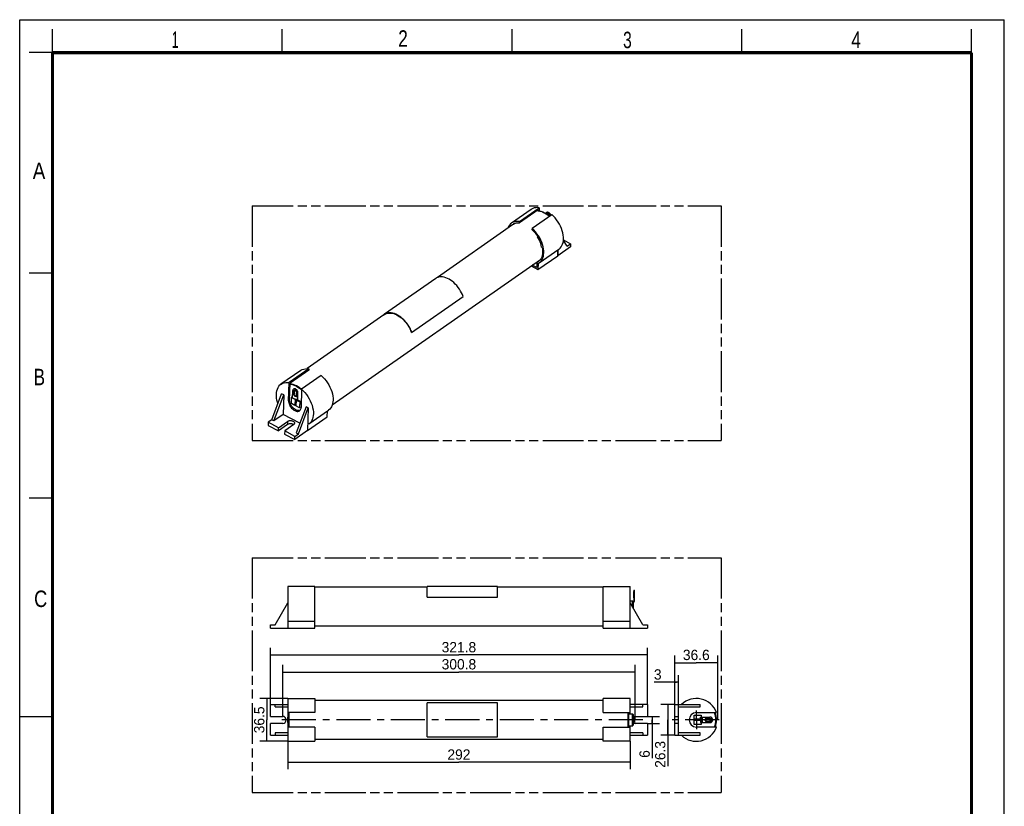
# Model space of a CAD drawing. Header units: millimetres. Extents: x 0 to 210, y 0 to 297.
# Tile 2 of 2: x 0 to 210, y 129 to 297. Entities that reach past the tile are written whole.
import ezdxf
from ezdxf.enums import TextEntityAlignment as Align

# ---------------------------------------------------------------- set-up
doc = ezdxf.new("R2010")
doc.units = ezdxf.units.MM
doc.header["$LTSCALE"] = 19.36
doc.linetypes.add('CENTER', pattern=[0.6, 0.375, -0.075, 0.075, -0.075])
doc.linetypes.add('PHANTOM', pattern=[0.8, 0.45, -0.05, 0.1, -0.05, 0.1, -0.05])
doc.layers.get('0').update_dxf_attribs({"linetype": 'CONTINUOUS'})
for name, color, linetype in [('DEFAULT_3', 7, 'PHANTOM'), ('Z_AXIS', 7, 'CONTINUOUS'), ('Z_DIM_2D', 7, 'CONTINUOUS')]:
    doc.layers.add(name, color=color, linetype=linetype)
doc.styles.add('TEXTSTYLE_2', font='txt', dxfattribs={"width": 0.75})
doc.styles.add('TEXTSTYLE_3', font='tridonic-metric-print-light.otf')
doc.dimstyles.new('DIMSTYLE_1', dxfattribs={"dimtxt": 2.2, "dimasz": 3.5, "dimexe": 1.5, "dimexo": 0, "dimgap": 0.55, "dimtad": 1, "dimdec": 1, "dimlfac": 4, "dimdsep": 46, "dimtxsty": 'TEXTSTYLE_3', "dimcen": 0.09, "dimclrt": 5, "dimadec": 1, "dimazin": 2, "dimtp": 0.5, "dimtm": 0.5, "dimtfac": 1, "dimtdec": 1, "dimtofl": 0, "dimtmove": 0, "dimatfit": 3, "dimfxl": 0, "dimtolj": 1, "dimarcsym": 0})
doc.dimstyles.new('DIMSTYLE_2', dxfattribs={"dimtxt": 2.2, "dimasz": 3.5, "dimexe": 1.5, "dimexo": 0, "dimgap": 0.55, "dimtad": 1, "dimlfac": 4, "dimdsep": 46, "dimtxsty": 'TEXTSTYLE_3', "dimcen": 0.09, "dimclrt": 5, "dimazin": 2, "dimtp": 0.3, "dimtm": 0.3, "dimtfac": 1, "dimtofl": 0, "dimtmove": 0, "dimatfit": 3, "dimfxl": 0, "dimtolj": 1, "dimarcsym": 0})
doc.dimstyles.new('DIMSTYLE_3', dxfattribs={"dimtxt": 2.2, "dimasz": 3.5, "dimexe": 1.5, "dimexo": 0, "dimgap": 0.55, "dimtad": 1, "dimdec": 1, "dimlfac": 4, "dimdsep": 46, "dimtxsty": 'TEXTSTYLE_3', "dimcen": 0.09, "dimclrt": 5, "dimadec": 1, "dimazin": 2, "dimtp": 0.3, "dimtm": 0.3, "dimtfac": 1, "dimtdec": 1, "dimtofl": 0, "dimtmove": 0, "dimatfit": 3, "dimfxl": 0, "dimtolj": 1, "dimarcsym": 0})
doc.dimstyles.new('DIMSTYLE_4', dxfattribs={"dimtxt": 2.2, "dimasz": 3.5, "dimexe": 1.5, "dimexo": 0, "dimgap": 0.55, "dimtad": 1, "dimlfac": 4, "dimdsep": 46, "dimtxsty": 'TEXTSTYLE_3', "dimcen": 0.09, "dimclrt": 5, "dimazin": 2, "dimtp": 0.1, "dimtm": 0.1, "dimtfac": 1, "dimtofl": 0, "dimtmove": 0, "dimatfit": 3, "dimfxl": 0, "dimtolj": 1, "dimarcsym": 0})
doc.dimstyles.new('DIMSTYLE_5', dxfattribs={"dimtxt": 2.2, "dimasz": 3.5, "dimexe": 1.5, "dimexo": 0, "dimgap": 0.55, "dimtad": 1, "dimlfac": 4, "dimdsep": 46, "dimtxsty": 'TEXTSTYLE_3', "dimcen": 0.09, "dimclrt": 5, "dimazin": 2, "dimtp": 0.2, "dimtm": 0.2, "dimtfac": 1, "dimtofl": 0, "dimtmove": 0, "dimatfit": 3, "dimfxl": 0, "dimtolj": 1, "dimarcsym": 0})

# ---------------------------------------------------------------- blocks, each defined once
blk = doc.blocks.new('*D1')
at = {"layer": 'Z_DIM_2D', "color": 2, "linetype": 'Continuous', "transparency": 16777216}
for p, q in [((53.47, 151.06), (53.47, 163.12)), ((133.9, 151.06), (133.9, 163.12)), ((53.47, 161.62), (93.68, 161.62)), ((133.9, 161.62), (93.68, 161.62))]:
    blk.add_line(p, q, dxfattribs=at)
at = {"layer": 'Z_DIM_2D', "color": 5, "linetype": 'Continuous', "transparency": 16777216, "style": 'TEXTSTYLE_3'}
blk.add_text('321.8', height=2.2, dxfattribs=at).set_placement((93.68, 162.17), align=Align.CENTER)
blk = doc.blocks.new('_NONE')
blk = doc.blocks.new('*D2')
at = {"layer": 'Z_DIM_2D', "color": 2, "linetype": 'Continuous', "transparency": 16777216}
for p, q in [((56.09, 148.38), (56.09, 159.48)), ((56.09, 157.98), (93.68, 157.98)), ((131.28, 157.98), (93.68, 157.98)), ((131.28, 147.78), (131.28, 159.48))]:
    blk.add_line(p, q, dxfattribs=at)
at = {"layer": 'Z_DIM_2D', "color": 5, "linetype": 'Continuous', "transparency": 16777216, "style": 'TEXTSTYLE_3'}
blk.add_text('300.8', height=2.2, dxfattribs=at).set_placement((93.68, 158.53), align=Align.CENTER)
blk = doc.blocks.new('*D3')
at = {"layer": 'Z_DIM_2D', "color": 2, "linetype": 'Continuous', "transparency": 16777216}
for p, q in [((57.19, 152.34), (51.24, 152.34)), ((52.74, 152.34), (52.74, 147.78)), ((52.74, 143.21), (52.74, 147.78)), ((57.19, 143.21), (51.24, 143.21))]:
    blk.add_line(p, q, dxfattribs=at)
at = {"layer": 'Z_DIM_2D', "color": 5, "linetype": 'Continuous', "transparency": 16777216, "style": 'TEXTSTYLE_3'}
blk.add_text('36.5', height=2.2, rotation=90, dxfattribs=at).set_placement((52.19, 147.78), align=Align.CENTER)
blk = doc.blocks.new('*D4')
at = {"layer": 'Z_DIM_2D', "color": 2, "linetype": 'Continuous', "transparency": 16777216}
for p, q in [((139.73, 151.06), (139.73, 161.47)), ((139.73, 159.97), (144.31, 159.97)), ((148.89, 159.97), (144.31, 159.97)), ((148.89, 147.78), (148.89, 161.47))]:
    blk.add_line(p, q, dxfattribs=at)
at = {"layer": 'Z_DIM_2D', "color": 5, "linetype": 'Continuous', "transparency": 16777216, "style": 'TEXTSTYLE_3'}
blk.add_text('36.6', height=2.2, dxfattribs=at).set_placement((144.31, 160.52), align=Align.CENTER)
blk = doc.blocks.new('*D5')
at = {"layer": 'Z_DIM_2D', "color": 2, "linetype": 'Continuous', "transparency": 16777216}
for p, q in [((133.9, 148.53), (136.43, 148.53)), ((133.9, 147.03), (136.43, 147.03)), ((134.93, 148.53), (134.93, 147.78)), ((134.93, 147.03), (134.93, 147.78)), ((134.93, 147.78), (134.93, 139.6))]:
    blk.add_line(p, q, dxfattribs=at)
at = {"layer": 'Z_DIM_2D', "color": 5, "linetype": 'Continuous', "transparency": 16777216, "style": 'TEXTSTYLE_3'}
blk.add_text('6', height=2.2, rotation=90, dxfattribs=at).set_placement((134.38, 141.32), align=Align.RIGHT)
blk = doc.blocks.new('*D6')
at = {"layer": 'Z_DIM_2D', "color": 2, "linetype": 'Continuous', "transparency": 16777216}
for p, q in [((140.1, 155.81), (135.33, 155.81)), ((139.73, 151.06), (139.73, 157.31)), ((139.73, 155.81), (140.1, 155.81)), ((140.48, 155.81), (140.1, 155.81)), ((140.48, 151.06), (140.48, 157.31))]:
    blk.add_line(p, q, dxfattribs=at)
at = {"layer": 'Z_DIM_2D', "color": 5, "linetype": 'Continuous', "transparency": 16777216, "style": 'TEXTSTYLE_3'}
blk.add_text('3', height=2.2, dxfattribs=at).set_placement((136.9, 156.36), align=Align.RIGHT)
blk = doc.blocks.new('*D7')
at = {"layer": 'Z_DIM_2D', "color": 2, "linetype": 'Continuous', "transparency": 16777216}
for p, q in [((139.73, 151.06), (136.76, 151.06)), ((138.26, 151.06), (138.26, 147.78)), ((138.26, 144.49), (138.26, 147.78)), ((138.26, 147.78), (138.26, 137.9)), ((139.73, 144.49), (136.76, 144.49))]:
    blk.add_line(p, q, dxfattribs=at)
at = {"layer": 'Z_DIM_2D', "color": 5, "linetype": 'Continuous', "transparency": 16777216, "style": 'TEXTSTYLE_3'}
blk.add_text('26.3', height=2.2, rotation=90, dxfattribs=at).set_placement((137.71, 143.28), align=Align.RIGHT)
blk = doc.blocks.new('*D8')
at = {"layer": 'Z_DIM_2D', "color": 2, "linetype": 'Continuous', "transparency": 16777216}
for p, q in [((57.19, 143.21), (57.19, 137.24)), ((130.18, 143.21), (130.18, 137.24)), ((57.19, 138.74), (93.68, 138.74)), ((130.18, 138.74), (93.68, 138.74))]:
    blk.add_line(p, q, dxfattribs=at)
at = {"layer": 'Z_DIM_2D', "color": 5, "linetype": 'Continuous', "transparency": 16777216, "style": 'TEXTSTYLE_3'}
blk.add_text('292', height=2.2, dxfattribs=at).set_placement((93.68, 139.29), align=Align.CENTER)

msp = doc.modelspace()

# ---------------------------------------------------------------- linework, layer by layer
at = {"color": 2, "linetype": 'Continuous'}
for p, q in [((0, 0), (0, 297)), ((0, 297), (210, 297)), ((210, 0), (210, 297)), ((7, 290), (7, 295)), ((56, 290), (56, 295)), ((105, 290), (105, 295)), ((154, 290), (154, 295)), ((203, 290), (203, 295)), ((7, 290), (2, 290)), ((7, 243), (2, 243)), ((7, 195), (2, 195)), ((0, 148.5), (7, 148.5))]:
    msp.add_line(p, q, dxfattribs=at)
at = {"color": 7, "linetype": 'Continuous'}
for p, q in [((109.0753, 256.567), (104.8725, 253.6327)), ((110.5868, 256.4659), (106.6033, 253.6848)), ((106.6115, 253.9737), (110.8143, 256.9079)), ((110.4711, 256.288), (110.3406, 256.294)), ((110.8311, 256.226), (110.4711, 256.288)), ((110.5817, 256.2838), (110.5868, 256.4659)), ((110.8143, 256.9079), (110.7957, 256.253)), ((109.2737, 252.5667), (113.4765, 255.501)), ((112.6326, 255.3225), (112.2827, 255.5747)), ((112.9, 255.0984), (112.6326, 255.3225)), ((105.1401, 253.2494), (89.1035, 242.0533)), ((105.3492, 253.3752), (105.14, 253.2496)), ((105.7388, 253.6472), (105.3492, 253.3752)), ((106.6033, 253.6848), (106.6115, 253.9737)), ((109.2737, 252.5667), (109.2655, 252.2778)), ((109.6387, 252.2121), (109.2737, 252.5667)), ((116.7747, 248.7413), (115.9635, 249.947)), ((115.9721, 250.0621), (117.5056, 249.2516)), ((110.7925, 245.1532), (114.9954, 248.0874)), ((114.7421, 246.6852), (114.7776, 247.9353)), ((117.4864, 248.5747), (114.7637, 246.6738)), ((114.8, 247.951), (114.7637, 246.6738)), ((116.7747, 248.7413), (117.5056, 249.2516)), ((117.5056, 249.2516), (117.4864, 248.5747)), ((66.6644, 214.9149), (111.0717, 245.9183)), ((110.5393, 243.751), (114.7421, 246.6852)), ((114.7637, 246.6738), (114.7421, 246.6852)), ((109.0755, 244.5246), (110.5393, 243.751)), ((110.2872, 244.1591), (109.2996, 244.681)), ((110.3174, 245.2238), (110.2872, 244.1591)), ((110.3189, 245.238), (110.3174, 245.2238)), ((110.8147, 245.611), (110.3446, 245.2828)), ((110.3518, 245.287), (110.3447, 245.2827)), ((110.5982, 245.4315), (110.3518, 245.287)), ((110.5753, 245.0214), (110.5393, 243.751)), ((110.5753, 245.0214), (110.7928, 245.1528)), ((88.7371, 241.8632), (77.7732, 234.2087)), ((83.586, 230.3716), (94.5499, 238.0261)), ((77.6939, 234.0876), (61.2857, 222.6321)), ((77.7736, 234.2082), (77.6796, 234.1386)), ((77.6939, 234.0876), (77.7816, 234.1451)), ((77.9314, 234.3066), (77.7736, 234.2082)), ((77.7816, 234.1451), (77.8055, 234.1625)), ((77.7816, 234.1451), (77.8058, 234.1621)), ((59.9297, 222.2556), (55.7269, 219.3214)), ((61.6687, 222.5966), (57.4659, 219.6623)), ((61.6605, 222.3077), (57.677, 219.5265)), ((64.3309, 221.1896), (60.1281, 218.2554)), ((61.6687, 222.5966), (61.6605, 222.3077)), ((57.3558, 215.7851), (57.4659, 219.6623)), ((57.5751, 215.9382), (57.677, 219.5265)), ((53.7504, 211.723), (55.8607, 217.2881)), ((54.2049, 211.4828), (56.3152, 217.0479)), ((56.3152, 217.0479), (55.8607, 217.2881)), ((56.3152, 217.0479), (56.1967, 212.8733)), ((60.1281, 218.2554), (60.018, 214.3781)), ((60.1265, 218.1985), (60.0201, 218.2939)), ((58.3518, 216.2804), (58.3423, 216.2738)), ((61.0985, 214.5199), (58.9882, 208.9548)), ((59.3799, 215.7371), (59.3704, 215.7304)), ((59.4427, 208.7146), (61.553, 214.2797)), ((61.553, 214.2797), (61.0985, 214.5199)), ((61.553, 214.2797), (61.4153, 209.4282)), ((56.1967, 212.8733), (54.2049, 211.4828)), ((59.76, 210.9901), (56.1967, 212.8733)), ((61.4161, 209.4553), (65.5965, 212.3739)), ((61.6469, 210.8418), (65.8498, 213.7761)), ((62.5439, 212.2548), (62.4428, 211.9167)), ((65.5965, 212.3739), (65.632, 213.624)), ((53.0195, 211.2127), (53.0002, 210.5357)), ((53.0002, 210.5357), (55.1971, 209.3747)), ((53.7504, 211.723), (53.0195, 211.2127)), ((55.2163, 210.0517), (53.0195, 211.2127)), ((54.2049, 211.4828), (53.7504, 211.723)), ((57.1158, 210.7142), (55.1971, 209.3747)), ((55.1971, 209.3747), (55.2163, 210.0517)), ((55.2163, 210.0517), (57.135, 211.3912)), ((58.4336, 210.7049), (56.515, 209.3653)), ((58.3684, 210.7219), (58.2626, 210.7779)), ((58.4119, 210.6897), (58.3684, 210.7219)), ((61.6472, 210.8415), (61.452, 210.7219)), ((56.515, 209.3653), (56.4957, 208.6884)), ((56.4957, 208.6884), (58.6926, 207.5274)), ((58.7118, 208.2043), (56.515, 209.3653)), ((61.4153, 209.4282), (58.6926, 207.5274)), ((58.6926, 207.5274), (58.7118, 208.2043)), ((58.7118, 208.2043), (59.4427, 208.7146)), ((58.9882, 208.9548), (59.4427, 208.7146)), ((57.1907, 176.205), (57.1907, 167.3125)), ((62.9407, 176.205), (57.1907, 176.205)), ((62.9407, 167.3125), (62.9407, 176.205)), ((86.8782, 176.0594), (62.9407, 176.0594)), ((101.8782, 176.1969), (86.8782, 176.1969)), ((86.8782, 173.909), (86.8782, 176.1967)), ((101.8782, 173.909), (101.8782, 176.1967)), ((124.4282, 176.0594), (101.8782, 176.0594)), ((124.4282, 176.205), (130.1782, 176.205)), ((124.4282, 167.3125), (124.4282, 176.205)), ((130.1782, 167.3125), (130.1782, 176.205)), ((54.4657, 168.0625), (57.1907, 172.6875)), ((86.8782, 173.9085), (101.8782, 173.9085)), ((130.1782, 173.1594), (130.6907, 173.1594)), ((132.9032, 168.0625), (130.1782, 172.6875)), ((130.8156, 173.0343), (130.8156, 172.9094)), ((130.8156, 172.7048), (130.8156, 171.6055)), ((53.4657, 167.3125), (53.4657, 168.0625)), ((53.4657, 168.0625), (54.4657, 168.0625)), ((62.9407, 168.72), (57.1907, 168.72)), ((130.1782, 168.72), (124.4282, 168.72)), ((132.9032, 168.0625), (133.9032, 168.0625)), ((133.9032, 168.0625), (133.9032, 167.3125)), ((53.4657, 167.3125), (62.9407, 167.3125)), ((124.4282, 167.7594), (62.9407, 167.7594)), ((124.4282, 167.3125), (133.9032, 167.3125)), ((57.1907, 152.3394), (57.1907, 148.349)), ((57.1907, 152.3394), (62.9407, 152.3394)), ((62.9407, 152.3394), (62.9407, 149.3144)), ((124.4282, 151.9269), (62.9407, 151.9269)), ((86.8782, 144.1393), (86.8782, 151.4146)), ((101.8782, 151.4137), (86.8782, 151.4137)), ((101.8782, 144.1393), (101.8782, 151.4146)), ((130.1782, 152.3394), (124.4282, 152.3394)), ((124.4282, 149.3144), (124.4282, 152.3394)), ((130.1782, 149.0269), (130.1782, 152.3394)), ((53.4657, 148.5269), (53.4657, 151.0644)), ((53.4657, 151.0644), (57.1907, 151.0644)), ((54.4657, 150.5394), (54.4657, 151.0644)), ((54.4657, 150.5394), (57.1907, 150.5394)), ((62.9407, 149.3144), (57.1907, 149.3144)), ((57.4907, 146.2394), (57.4907, 149.3144)), ((124.4282, 149.3144), (130.1782, 149.3144)), ((129.7407, 146.2394), (129.7407, 149.3144)), ((129.8782, 149.3144), (129.8782, 146.2394)), ((133.9032, 151.0644), (130.1782, 151.0644)), ((130.1782, 150.5394), (132.9032, 150.5394)), ((132.9032, 150.5394), (132.9032, 151.0644)), ((133.9032, 151.0644), (133.9032, 148.5269)), ((139.7271, 144.4894), (139.7271, 151.0644)), ((139.7271, 151.0644), (145.1021, 151.0644)), ((140.4771, 144.4894), (140.4771, 151.0644)), ((140.4771, 150.5394), (145.1021, 150.5394)), ((144.3241, 149.3144), (148.6197, 149.3144)), ((145.1021, 150.5394), (145.1021, 151.0644)), ((53.4657, 148.5269), (56.0907, 148.5269)), ((53.4657, 144.4894), (53.4657, 147.0269)), ((56.0907, 147.0269), (53.4657, 147.0269)), ((57.1907, 147.1829), (57.1907, 143.2144)), ((130.6907, 149.0269), (129.8782, 149.0269)), ((130.6907, 149.0269), (130.7151, 149.0245)), ((130.7151, 149.0245), (130.7387, 149.0173)), ((130.779, 148.9903), (130.753, 149.0103)), ((130.7793, 148.99), (130.7949, 148.9709)), ((130.7949, 148.9709), (130.8064, 148.9492)), ((130.8156, 148.9019), (130.8114, 148.9342)), ((130.8156, 148.9019), (130.8157, 148.7592)), ((130.8156, 148.3707), (130.8157, 147.105)), ((131.2782, 148.5269), (133.9032, 148.5269)), ((133.9032, 147.0269), (131.2782, 147.0269)), ((133.9032, 147.0269), (133.9032, 144.4894)), ((139.7271, 148.5269), (140.4771, 148.5269)), ((140.4771, 147.0269), (139.7271, 147.0269)), ((54.4657, 145.0144), (54.4657, 144.4894)), ((57.1907, 145.0144), (54.4657, 145.0144)), ((62.9407, 146.2394), (57.1907, 146.2394)), ((62.9407, 146.2394), (62.9407, 143.2144)), ((124.4282, 146.2394), (130.1782, 146.2394)), ((124.4282, 143.2144), (124.4282, 146.2394)), ((129.8782, 146.5269), (130.6907, 146.5269)), ((130.1782, 143.2144), (130.1782, 146.5269)), ((132.9032, 145.0144), (130.1782, 145.0144)), ((130.6907, 146.527), (130.7229, 146.5312)), ((130.6907, 146.527), (130.7151, 146.5294)), ((130.7151, 146.5294), (130.7387, 146.5365)), ((130.779, 146.5636), (130.799, 146.5896)), ((130.7793, 146.5638), (130.7949, 146.5829)), ((130.7949, 146.5829), (130.8064, 146.6047)), ((130.8157, 146.862), (130.8156, 146.652)), ((132.9032, 145.0144), (132.9032, 144.4894)), ((145.1021, 145.0144), (140.4771, 145.0144)), ((148.6197, 146.2394), (144.3241, 146.2394)), ((145.1021, 144.4894), (145.1021, 145.0144)), ((53.4657, 144.4894), (57.1907, 144.4894)), ((57.1907, 143.2144), (62.9407, 143.2144)), ((124.4282, 143.6269), (62.9407, 143.6269)), ((86.8782, 144.1402), (101.8782, 144.1402)), ((130.1782, 143.2144), (124.4282, 143.2144)), ((130.1782, 144.4894), (133.9032, 144.4894)), ((139.7271, 144.4894), (145.1021, 144.4894))]:
    msp.add_line(p, q, dxfattribs=at)
at = {"color": 6, "linetype": 'Continuous'}
for p, q in [((112.2079, 255.6865), (112.2106, 255.7152)), ((112.2106, 255.7152), (112.2308, 255.7845)), ((112.3098, 255.901), (112.332, 255.9188)), ((112.3851, 255.6077), (112.3749, 255.5796)), ((112.4193, 255.6565), (112.3851, 255.6077)), ((112.4645, 255.694), (112.4193, 255.6565)), ((112.642, 255.7067), (112.5781, 255.7177)), ((57.9545, 215.1899), (57.993, 216.5438)), ((57.993, 216.5438), (58.0661, 216.5949)), ((57.993, 216.5438), (58.2008, 216.434)), ((58.2102, 216.5187), (58.0661, 216.5949)), ((58.2082, 216.448), (58.2514, 217.9716)), ((58.209, 216.4229), (58.2082, 216.448)), ((58.2128, 216.4008), (58.209, 216.4229)), ((58.2418, 216.3538), (58.2296, 216.3655)), ((58.2485, 216.3497), (58.2418, 216.3538)), ((58.2565, 216.3462), (58.2485, 216.3497)), ((58.2485, 216.3497), (58.2565, 216.3462)), ((58.2597, 218.0596), (58.2514, 217.9716)), ((58.2873, 218.1377), (58.2597, 218.0596)), ((58.3357, 218.2091), (58.2873, 218.1377)), ((58.3806, 218.2511), (58.3357, 218.2091)), ((58.4606, 217.7946), (58.4439, 217.2079)), ((58.6342, 217.9886), (58.6837, 217.9834)), ((58.6837, 217.9834), (58.7396, 217.9654)), ((58.7396, 217.9654), (58.7975, 217.9361)), ((58.7975, 217.9361), (58.8536, 217.8955)), ((58.9524, 217.7916), (58.9923, 217.7312)), ((58.988, 216.7336), (58.9747, 216.7228)), ((59.05, 216.8877), (59.0457, 216.8425)), ((59.05, 216.8877), (59.0666, 217.4743)), ((59.0638, 217.5332), (59.0666, 217.4743)), ((59.2363, 215.9047), (59.2795, 217.4282)), ((59.2795, 217.4282), (59.2768, 217.5103)), ((59.3342, 217.6496), (59.3048, 217.7467)), ((59.3094, 215.9557), (59.3526, 217.4793)), ((58.7121, 214.7896), (57.9545, 215.1899)), ((58.3423, 216.2738), (58.343, 216.2997)), ((58.6882, 216.1177), (58.6883, 216.1179)), ((58.689, 216.1168), (58.6882, 216.1177)), ((58.6913, 216.1159), (58.689, 216.1168)), ((58.7021, 216.1124), (58.6913, 216.1159)), ((58.7481, 216.0593), (58.7121, 214.7896)), ((58.7852, 214.8406), (58.7121, 214.7896)), ((58.7479, 216.0702), (58.7481, 216.0593)), ((58.7967, 216.0624), (58.7692, 216.0794)), ((58.7852, 214.8406), (58.8192, 216.0396)), ((58.824, 216.0458), (58.7967, 216.0624)), ((58.8361, 216.0391), (58.824, 216.0458)), ((58.8527, 216.031), (58.8361, 216.0391)), ((58.8362, 216.039), (58.8527, 216.031)), ((58.9645, 215.9449), (58.9285, 214.6752)), ((59.686, 214.2748), (58.9285, 214.6752)), ((58.9643, 215.9558), (58.9645, 215.9449)), ((59.2371, 215.8796), (59.2363, 215.9047)), ((59.2846, 215.8028), (59.2765, 215.8063)), ((59.3462, 215.7814), (59.2846, 215.8028)), ((59.3261, 215.9086), (59.3335, 215.9048)), ((59.3335, 215.9048), (59.3952, 215.8833)), ((59.3594, 215.7719), (59.3545, 215.7768)), ((59.3728, 215.8146), (59.3704, 215.7304)), ((59.4459, 215.8656), (59.3728, 215.8146)), ((59.3728, 215.8146), (59.7245, 215.6287)), ((59.4118, 215.8743), (59.4217, 215.8646)), ((59.4217, 215.8646), (59.4289, 215.8538)), ((59.7976, 215.6798), (59.4459, 215.8656)), ((59.7245, 215.6287), (59.686, 214.2748)), ((59.686, 214.2748), (59.7591, 214.3259)), ((59.7245, 215.6287), (59.7976, 215.6798)), ((59.7591, 214.3259), (59.7976, 215.6798)), ((130.9827, 175.1141), (130.9951, 175.1311)), ((130.9951, 175.1311), (131.0097, 175.1462)), ((131.0097, 175.4007), (131.0097, 173.1189)), ((131.0097, 175.4006), (131.1097, 175.4006)), ((131.1097, 173.1189), (131.1097, 175.4007)), ((130.8157, 172.9094), (130.8156, 172.7048)), ((130.9157, 172.9094), (130.8157, 172.9094)), ((130.8871, 172.9693), (130.974, 173.0423)), ((130.9157, 171.4357), (130.9157, 172.9094)), ((130.9514, 172.8927), (131.0383, 172.9657)), ((130.9597, 173.7845), (130.9597, 173.7845)), ((130.9827, 173.7047), (130.9951, 173.6877)), ((130.9951, 173.6877), (131.0097, 173.6726)), ((57.1966, 147.1832), (57.1966, 148.3707)), ((57.1966, 148.3707), (57.3907, 148.3707)), ((57.2966, 147.1832), (57.2966, 148.3707)), ((57.3112, 148.1736), (57.2966, 148.1887)), ((57.3112, 147.3802), (57.2966, 147.3651)), ((57.2966, 147.1832), (57.3907, 147.1832)), ((57.3236, 148.1566), (57.3112, 148.1736)), ((57.3236, 147.3972), (57.3112, 147.3802)), ((57.3451, 147.456), (57.3407, 147.4355)), ((57.3581, 147.6671), (57.3447, 147.674)), ((57.3466, 148.0769), (57.3451, 148.0978)), ((57.3466, 147.4769), (57.3451, 147.456)), ((57.3466, 148.0769), (57.3466, 147.4769)), ((57.3907, 148.7769), (57.3907, 148.3707)), ((57.3907, 148.7769), (57.4907, 148.7769)), ((57.3907, 147.1832), (57.3907, 146.7769)), ((57.4031, 147.9), (57.4192, 147.9017)), ((57.4907, 147.9019), (57.4192, 147.9019)), ((57.4907, 147.6519), (57.4192, 147.6519)), ((57.4427, 148.3707), (57.4907, 148.3707)), ((57.4427, 147.1832), (57.4907, 147.1832)), ((130.9157, 148.7769), (130.8157, 148.7769)), ((130.8157, 148.7592), (130.8157, 148.3707)), ((130.8157, 147.9019), (130.8871, 147.9019)), ((130.8157, 147.6519), (130.8871, 147.6519)), ((130.8636, 147.1832), (130.8157, 147.1832)), ((130.8157, 147.105), (130.8157, 146.862)), ((130.8636, 148.3707), (130.817, 148.3707)), ((130.9033, 147.6539), (130.8871, 147.6522)), ((130.9157, 148.3707), (130.9157, 148.7769)), ((130.9157, 148.3707), (131.0097, 148.3707)), ((130.9157, 147.1832), (131.1097, 147.1832)), ((130.9157, 146.7769), (130.9157, 147.1832)), ((130.9482, 147.8867), (130.9597, 147.8808)), ((130.9597, 148.0769), (130.9612, 148.0978)), ((130.9597, 147.4769), (130.9597, 148.0769)), ((130.9597, 147.4769), (130.9612, 147.4561)), ((130.9612, 148.0978), (130.9656, 148.1183)), ((130.9827, 148.1566), (130.9951, 148.1736)), ((130.9827, 147.3972), (130.9951, 147.3802)), ((130.9951, 148.1736), (131.0097, 148.1887)), ((130.9951, 147.3802), (131.0097, 147.3651)), ((131.0097, 148.3707), (131.0097, 147.1832)), ((131.1097, 148.3707), (131.1097, 147.1832)), ((143.8241, 147.9019), (143.8241, 148.7769)), ((143.8241, 148.7769), (145.3241, 148.7769)), ((145.2991, 147.9019), (143.8241, 147.9019)), ((143.8241, 146.7769), (143.8241, 147.6519)), ((145.2991, 147.6519), (143.8241, 147.6519)), ((145.2308, 148.3707), (145.2958, 148.3707)), ((145.2308, 147.1832), (145.2958, 147.1832)), ((145.321, 147.9), (145.3074, 147.9017)), ((145.3241, 148.7769), (145.3241, 148.3707)), ((145.3241, 148.3707), (147.2216, 148.3707)), ((145.3241, 147.1832), (147.2216, 147.1832)), ((145.3241, 147.1832), (145.3241, 146.7769)), ((145.3699, 147.674), (145.3804, 147.682)), ((145.3976, 147.8536), (145.3804, 147.8719)), ((145.4115, 147.7224), (145.4207, 147.7488)), ((147.1491, 148.1269), (146.4991, 148.1269)), ((146.4991, 147.4269), (147.1491, 147.4269)), ((57.3907, 146.7769), (57.4907, 146.7769)), ((130.9157, 146.7769), (130.8157, 146.7769)), ((145.3241, 146.7769), (143.8241, 146.7769))]:
    msp.add_line(p, q, dxfattribs=at)
at = {"color": 9, "linetype": 'Continuous'}
for p, q in [((112.4821, 255.5531), (112.4555, 255.5251)), ((112.5236, 255.5733), (112.4821, 255.5531)), ((58.2082, 216.448), (59.2363, 215.9047)), ((58.2565, 216.3462), (58.6883, 216.1179)), ((58.5404, 217.7973), (58.5237, 217.2081)), ((59.0067, 216.8216), (58.9793, 216.7954)), ((59.0432, 216.936), (59.0591, 217.4962)), ((59.3526, 217.4793), (59.2795, 217.4282)), ((60.0147, 218.2263), (60.1244, 218.1271)), ((57.5751, 215.9382), (57.3558, 215.7851)), ((58.7481, 216.0593), (58.3423, 216.2738)), ((58.7481, 216.0593), (58.7733, 216.0769)), ((59.2408, 215.826), (58.8527, 216.031)), ((58.9645, 215.9449), (58.9741, 215.9516)), ((58.9645, 215.9449), (59.3704, 215.7304)), ((59.2363, 215.9047), (59.3094, 215.9557)), ((59.3335, 215.9048), (59.2846, 215.8028)), ((59.3462, 215.7814), (59.3952, 215.8833)), ((59.3545, 215.7768), (59.4118, 215.8743)), ((57.135, 211.3912), (57.1158, 210.7142)), ((130.9597, 173.7845), (130.9597, 175.0343)), ((131.0097, 174.7344), (130.9612, 174.7344)), ((131.1097, 174.8069), (131.0097, 174.8069)), ((130.6907, 171.8176), (130.6907, 173.1594)), ((130.9, 172.9149), (130.8636, 172.946)), ((130.9514, 172.8927), (130.8871, 172.9693)), ((130.9396, 172.8811), (130.9118, 172.9049)), ((130.9597, 174.0844), (131.0097, 174.0844)), ((130.974, 173.0423), (131.0383, 172.9657)), ((131.1097, 173.1189), (131.0097, 173.1189)), ((130.6907, 171.9094), (130.8156, 171.9094)), ((57.2966, 147.1832), (57.1966, 147.1832)), ((57.3323, 148.3707), (57.3323, 148.1404)), ((57.3323, 147.4135), (57.3323, 147.1832)), ((57.3907, 148.3707), (57.4427, 148.3707)), ((57.3907, 147.9017), (57.4192, 147.9017)), ((57.4192, 147.6522), (57.3907, 147.6522)), ((57.3907, 147.1832), (57.4427, 147.1832)), ((57.4192, 147.9017), (57.4192, 148.3707)), ((57.4192, 147.1832), (57.4192, 147.6522)), ((130.6907, 146.5273), (130.6907, 149.0269)), ((130.9157, 148.3707), (130.8636, 148.3707)), ((130.9157, 147.1832), (130.8636, 147.1832)), ((130.8871, 148.3707), (130.8871, 147.9017)), ((130.9157, 147.9017), (130.8871, 147.9017)), ((130.9157, 147.6522), (130.8871, 147.6522)), ((130.8871, 147.6522), (130.8871, 147.1832)), ((130.974, 148.1404), (130.974, 148.3707)), ((130.974, 147.1832), (130.974, 147.4135)), ((131.0097, 148.3707), (131.1097, 148.3707)), ((145.2308, 147.9019), (145.2308, 148.3707)), ((145.2308, 147.6519), (145.2308, 147.1832)), ((145.2958, 148.3707), (145.3241, 148.3707)), ((145.2958, 147.1832), (145.3241, 147.1832)), ((145.3074, 147.9017), (145.3074, 148.3707)), ((145.3074, 147.1832), (145.3074, 147.6522)), ((145.3804, 148.3707), (145.3804, 147.8719)), ((145.3804, 147.1832), (145.3804, 147.682)), ((145.5336, 148.3707), (145.5336, 147.1832)), ((146.4991, 147.4769), (146.4505, 147.4809)), ((147.1491, 148.0769), (146.4964, 148.0769)), ((146.4991, 148.0769), (146.4991, 148.1269)), ((146.4991, 147.4769), (147.1518, 147.4769)), ((147.1491, 148.0769), (147.1977, 148.073)), ((148.229, 146.6121), (148.0979, 146.2394))]:
    msp.add_line(p, q, dxfattribs=at)
at = {"color": 7, "linetype": 'Continuous', "const_width": 0.7}
for points in [[(7, 7), (7, 290)], [(7, 290), (203, 290)], [(203, 7), (203, 290)]]:
    msp.add_lwpolyline(points, dxfattribs=at)
at = {"color": 7, "linetype": 'Continuous'}
for points in [[(110.8143, 256.9079), (110.451, 256.9438), (110.0996, 256.932), (109.7559, 256.8717), (109.4329, 256.7648), (109.1433, 256.6123), (109.0753, 256.5669)], [(110.5817, 256.2838), (110.7677, 256.2586), (110.9563, 256.2208), (111.1478, 256.1705), (111.3414, 256.1079), (111.5366, 256.0329), (111.7318, 255.9466), (111.9249, 255.8499), (112.1171, 255.7425)], [(112.2827, 255.5747), (111.9257, 255.7933), (111.5642, 255.9763), (111.2, 256.1213), (110.8311, 256.226)], [(112.1171, 255.7425), (112.3086, 255.6244), (112.4994, 255.4954), (112.6899, 255.355), (112.8784, 255.2045), (112.956, 255.1375)], [(115.9854, 250.2396), (115.9789, 250.6533), (115.9312, 251.0896), (115.8412, 251.5545), (115.7118, 252.0304), (115.5454, 252.5013), (115.3427, 252.9693), (115.105, 253.432), (114.833, 253.8865), (114.5238, 254.3337), (114.1893, 254.759), (113.8415, 255.1463), (113.4765, 255.501)], [(104.8725, 253.6327), (104.6818, 253.4812), (104.4551, 253.2412), (104.2625, 252.9586), (104.1053, 252.6301), (104.0618, 252.4966)], [(106.6115, 253.9737), (106.2482, 254.0096), (105.8968, 253.9977), (105.5531, 253.9375), (105.2301, 253.8306), (104.9405, 253.6781), (104.8725, 253.6327)], [(105.3492, 253.3752), (105.364, 253.4131), (105.3762, 253.4524), (105.3856, 253.4932), (105.3923, 253.5354)], [(105.3923, 253.5354), (105.5739, 253.6033), (105.7643, 253.654), (105.964, 253.6877), (106.1712, 253.7042), (106.3841, 253.7032), (106.6033, 253.6848)], [(109.2655, 252.2778), (109.477, 252.0698), (109.6816, 251.8515), (109.8799, 251.6224), (110.0701, 251.3846), (110.2505, 251.14), (110.4218, 250.8881)], [(110.6302, 250.9523), (110.321, 251.3995), (109.9865, 251.8247), (109.6387, 252.2121)], [(110.4218, 250.8881), (110.424, 250.8443), (110.4289, 250.7987), (110.4364, 250.7512), (110.4465, 250.7019)], [(111.3247, 248.5567), (111.2377, 248.9167), (111.1262, 249.2772), (110.9897, 249.6396), (110.8301, 249.9997), (110.6493, 250.3534), (110.4465, 250.7019)], [(111.7825, 247.3054), (111.7761, 247.7191), (111.7284, 248.1554), (111.6384, 248.6202), (111.509, 249.0962), (111.3426, 249.5671), (111.1399, 250.035), (110.9022, 250.4978), (110.6302, 250.9523)], [(114.9956, 248.087), (115.0558, 248.1307), (115.2833, 248.3324), (115.4847, 248.5743), (115.6553, 248.8516), (115.7913, 249.1622), (115.8924, 249.5003), (115.9569, 249.8587), (115.9854, 250.2396)], [(111.3247, 248.5567), (111.3544, 248.5057), (111.3855, 248.4565), (111.418, 248.4089), (111.4519, 248.3631)], [(111.4519, 248.3631), (111.4769, 248.2047), (111.4967, 248.0481), (111.5112, 247.8932), (111.5204, 247.7404), (111.5243, 247.5903), (111.5228, 247.4427)], [(111.5228, 247.4427), (111.4949, 247.0761), (111.4312, 246.7322), (111.3311, 246.4084), (111.1964, 246.1121), (111.0274, 245.8494), (110.8282, 245.6222), (110.5982, 245.4315)], [(110.7928, 245.1528), (110.8352, 245.1832), (111.067, 245.3845), (111.2722, 245.6268), (111.4462, 245.9055), (111.5848, 246.2182), (111.6879, 246.5591), (111.7536, 246.9207), (111.7825, 247.3054)], [(110.3447, 245.2827), (110.3422, 245.2808), (110.334, 245.2726), (110.3273, 245.2625), (110.3222, 245.2509), (110.3189, 245.238)], [(94.5507, 238.0261), (94.4085, 238.4013), (94.2336, 238.7826), (94.0258, 239.1726), (93.7857, 239.5633), (93.5098, 239.9525), (93.2096, 240.3255), (92.8939, 240.6673), (92.5681, 240.9773), (92.2427, 241.2482), (91.9114, 241.4859), (91.5686, 241.6962), (91.2216, 241.873), (90.8758, 242.0129), (90.531, 242.1146), (90.1883, 242.1777), (89.8486, 242.197), (89.5061, 242.166), (89.1815, 242.0879), (88.8953, 241.9611), (88.7375, 241.8627)], [(77.6796, 234.1386), (77.4656, 233.9374), (77.4513, 233.9183)], [(77.8055, 234.1625), (78.0087, 234.2855), (78.2615, 234.3899), (78.5441, 234.4591), (78.8448, 234.4907), (79.1547, 234.4809), (79.4703, 234.4343), (79.7834, 234.3547), (80.0998, 234.2408), (80.4252, 234.0918), (80.7525, 233.9096), (81.0764, 233.6964), (81.3974, 233.4508), (81.7143, 233.1739), (82.027, 232.861), (82.3414, 232.5004), (82.6388, 232.1139), (82.9006, 231.7217), (83.1329, 231.3171)], [(83.062, 231.5181), (82.8218, 231.9088), (82.5459, 232.298), (82.2458, 232.671), (81.93, 233.0128), (81.6042, 233.3228), (81.2789, 233.5937), (80.9475, 233.8314), (80.6047, 234.0417), (80.2577, 234.2185), (79.9119, 234.3583), (79.5671, 234.4601), (79.2244, 234.5232), (78.8847, 234.5425), (78.5422, 234.5115), (78.2176, 234.4334), (77.9314, 234.3066)], [(83.5868, 230.3716), (83.4446, 230.7468), (83.2698, 231.1281), (83.062, 231.5181)], [(83.1329, 231.3171), (83.2613, 231.0827), (83.3798, 230.8465), (83.4881, 230.6092), (83.586, 230.3716)], [(59.9298, 222.2555), (59.9726, 222.2847), (60.262, 222.4424), (60.5871, 222.5544), (60.9355, 222.6188), (61.2946, 222.6325), (61.6687, 222.5966)], [(64.3309, 221.1896), (64.6855, 220.8461), (65.0258, 220.4687), (65.356, 220.0523), (65.6634, 219.6123), (65.9359, 219.1627), (66.176, 218.7023), (66.3826, 218.2332), (66.5537, 217.7584), (66.6878, 217.276), (66.782, 216.8023), (66.8322, 216.355), (66.8397, 215.9283)], [(54.7369, 217.1692), (54.7663, 217.5639), (54.837, 217.9376), (54.9504, 218.295), (55.1025, 218.6221), (55.2903, 218.9058), (55.5132, 219.1489), (55.7269, 219.3213)], [(55.7269, 219.3213), (55.7698, 219.3504), (56.0592, 219.5082), (56.3842, 219.6202), (56.7327, 219.6845), (57.0918, 219.6983), (57.4659, 219.6623)], [(60.0201, 218.2939), (59.6977, 218.5482), (59.3682, 218.7739), (59.0336, 218.9693), (58.6953, 219.1335), (58.3548, 219.2642), (58.0146, 219.3585), (57.6739, 219.4174)], [(55.0711, 215.2059), (54.9796, 215.4785), (54.865, 215.9215), (54.7858, 216.3549), (54.7432, 216.7698), (54.7369, 217.1692)], [(60.1281, 218.2554), (60.4827, 217.9119), (60.823, 217.5345), (61.1532, 217.1181), (61.4606, 216.678), (61.7331, 216.2285), (61.9731, 215.7681), (62.1798, 215.299), (62.3509, 214.8242), (62.485, 214.3418), (62.5791, 213.868), (62.6293, 213.4208), (62.6369, 212.9941)], [(57.3558, 215.7851), (57.3573, 215.6207), (57.3849, 215.4328), (57.441, 215.2122), (57.5187, 214.9865), (57.6106, 214.7855), (57.7203, 214.5938), (57.8501, 214.4029), (57.9956, 214.222), (58.1551, 214.0558), (58.3228, 213.9083), (58.4928, 213.7852), (58.6641, 213.6853), (58.8345, 213.609), (59.0019, 213.557), (59.1649, 213.53), (59.3202, 213.5281), (59.465, 213.5524), (59.5967, 213.6011), (59.6851, 213.6518)], [(57.7913, 215.019), (57.7106, 215.209), (57.6476, 215.4019), (57.6033, 215.5912), (57.5793, 215.7691), (57.5751, 215.9382)], [(59.6413, 213.6952), (59.5044, 213.6793), (59.3588, 213.6855), (59.2047, 213.7144), (59.0459, 213.7651), (58.8857, 213.837), (58.7253, 213.9298), (58.5652, 214.0436), (58.4097, 214.1751), (58.2632, 214.3215), (58.1264, 214.4811), (58.0008, 214.6526), (57.8884, 214.8328), (57.7913, 215.019)], [(59.6851, 213.6518), (59.7113, 213.6705), (59.8109, 213.7675), (59.8999, 213.905), (59.9684, 214.0614), (60.0067, 214.2169), (60.018, 214.3781)], [(66.8397, 215.9283), (66.8108, 215.5436), (66.7451, 215.182), (66.642, 214.8411), (66.5034, 214.5284), (66.3295, 214.2497), (66.1242, 214.0074), (65.8925, 213.8061), (65.85, 213.7757)], [(62.6369, 212.9941), (62.6084, 212.6131), (62.5439, 212.2548)], [(58.2626, 210.7779), (58.1435, 210.8239), (58.0159, 210.8573), (57.8811, 210.878), (57.7413, 210.8853), (57.5985, 210.8779), (57.4508, 210.8525), (57.3136, 210.8145), (57.2038, 210.769), (57.1158, 210.7142)], [(57.135, 211.3912), (57.2168, 211.4418), (57.3145, 211.4847), (57.4326, 211.521), (57.5578, 211.5473), (57.676, 211.5601), (57.7937, 211.5616), (57.9131, 211.5537), (58.033, 211.5347), (58.1556, 211.503), (58.2729, 211.4595), (58.3789, 211.4036), (58.4704, 211.3383), (58.5425, 211.2662), (58.5947, 211.188), (58.626, 211.1048), (58.6341, 211.0239)], [(58.6341, 211.0239), (58.6127, 210.9255), (58.5697, 210.8378), (58.5107, 210.7654), (58.4336, 210.7049)], [(62.4428, 211.9167), (62.3069, 211.6061), (62.1362, 211.3288), (61.9349, 211.0869), (61.7073, 210.8851), (61.6472, 210.8415)], [(130.6907, 173.1594), (130.7151, 173.157), (130.7387, 173.1498), (130.7604, 173.1381), (130.7793, 173.1225), (130.7949, 173.1034), (130.8064, 173.0816), (130.8134, 173.0581), (130.8156, 173.0343)], [(130.753, 149.0103), (130.7229, 149.0227), (130.6907, 149.0269)], [(130.7387, 149.0173), (130.7604, 149.0057), (130.7792, 148.9902)], [(130.8114, 148.9342), (130.799, 148.9643), (130.7792, 148.9902)], [(130.8064, 148.9492), (130.8134, 148.9256), (130.8156, 148.9019)], [(130.7229, 146.5312), (130.753, 146.5436), (130.7781, 146.5629)], [(130.7387, 146.5365), (130.7604, 146.5482), (130.7781, 146.5629)], [(130.799, 146.5896), (130.8114, 146.6197), (130.8156, 146.6519)], [(130.8064, 146.6047), (130.8134, 146.6283), (130.8156, 146.6519)]]:
    msp.add_lwpolyline(points, dxfattribs=at)
at = {"color": 6, "linetype": 'Continuous'}
for points in [[(112.2308, 255.7845), (112.2647, 255.8482), (112.3098, 255.901)], [(112.332, 255.9188), (112.3633, 255.9378), (112.4265, 255.9598), (112.5011, 255.9673), (112.5836, 255.9583)], [(112.4051, 255.9698), (112.4364, 255.9888), (112.4996, 256.0108)], [(112.5781, 255.7177), (112.5182, 255.7135), (112.4645, 255.694)], [(112.4996, 256.0108), (112.5742, 256.0184), (112.6567, 256.0094), (112.7454, 255.9817), (112.8374, 255.936), (112.9304, 255.8712), (113.0204, 255.7899), (113.1035, 255.6934), (113.1766, 255.585), (113.236, 255.4644), (113.2738, 255.3594)], [(112.5836, 255.9583), (112.6723, 255.9307), (112.7643, 255.8849), (112.8573, 255.8201), (112.9473, 255.7389), (113.0304, 255.6423), (113.1035, 255.534), (113.1629, 255.4134), (113.2007, 255.3084)], [(113.0627, 255.2121), (113.0595, 255.2301), (113.0394, 255.2972), (113.0113, 255.3651), (112.9771, 255.4282), (112.9359, 255.4884), (112.8867, 255.547), (112.8314, 255.6005), (112.7708, 255.6463), (112.7072, 255.6826), (112.642, 255.7067)], [(58.2296, 216.3655), (58.2198, 216.3814), (58.2128, 216.4008)], [(58.3423, 216.2738), (58.342, 216.284), (58.3408, 216.2932), (58.3385, 216.3017), (58.3383, 216.3022)], [(58.655, 218.2855), (58.5632, 218.3004), (58.4771, 218.2932), (58.4002, 218.2642), (58.3806, 218.2511)], [(58.9747, 216.7228), (58.9571, 216.7119), (58.9202, 216.6987), (58.8764, 216.6937), (58.8268, 216.6989), (58.7709, 216.7169), (58.7131, 216.7461), (58.657, 216.7868), (58.6043, 216.8359), (58.5582, 216.8907), (58.5183, 216.9511), (58.4849, 217.0185), (58.4601, 217.0867), (58.4468, 217.1491), (58.4439, 217.2079)], [(58.5502, 218.3443), (58.4732, 218.3152), (58.4537, 218.3022)], [(58.4606, 217.7946), (58.4649, 217.8397), (58.4766, 217.8804), (58.4963, 217.9177), (58.5225, 217.9487), (58.5373, 217.9605)], [(58.5373, 217.9605), (58.5535, 217.9704), (58.5904, 217.9835), (58.6342, 217.9886)], [(58.6325, 217.9938), (58.5757, 217.9806), (58.5375, 217.9604)], [(59.0015, 218.1856), (58.9139, 218.2512), (58.822, 218.3026), (58.7281, 218.3366), (58.6363, 218.3514), (58.5502, 218.3443)], [(59.009, 218.0574), (58.9284, 218.1346), (58.8408, 218.2001), (58.7489, 218.2516), (58.655, 218.2855)], [(58.8536, 217.8955), (58.9062, 217.8464), (58.9524, 217.7916)], [(58.9746, 216.7229), (58.9863, 216.7319), (59.0187, 216.7664)], [(59.0457, 216.8425), (59.034, 216.8018), (59.0143, 216.7645), (58.988, 216.7336)], [(58.9923, 217.7312), (59.0257, 217.6638), (59.0504, 217.5956), (59.0638, 217.5332)], [(59.3048, 217.7467), (59.264, 217.8449), (59.2141, 217.9363), (59.154, 218.0235), (59.0821, 218.1084), (59.0015, 218.1856)], [(59.2317, 217.6957), (59.1909, 217.7938), (59.1411, 217.8852), (59.0809, 217.9725), (59.009, 218.0574)], [(59.2768, 217.5103), (59.2611, 217.5985), (59.2317, 217.6957)], [(59.3526, 217.4793), (59.3499, 217.5613), (59.3342, 217.6496)], [(58.7692, 216.0794), (58.7431, 216.0942), (58.7203, 216.1052), (58.7021, 216.1124)], [(58.7408, 216.0953), (58.7439, 216.0888), (58.7465, 216.08), (58.7479, 216.0702)], [(59.2577, 215.8221), (59.2479, 215.8381), (59.2409, 215.8575), (59.2371, 215.8796)], [(59.2765, 215.8063), (59.2699, 215.8105), (59.2577, 215.8221)], [(59.3094, 215.9557), (59.3098, 215.9432), (59.3117, 215.9321)], [(59.3117, 215.9321), (59.3152, 215.9224), (59.3201, 215.9144), (59.3261, 215.9086)], [(59.3502, 215.7796), (59.3492, 215.7802), (59.3477, 215.7808), (59.3462, 215.7814)], [(59.3545, 215.7768), (59.3532, 215.7778), (59.3519, 215.7786), (59.3506, 215.7794), (59.3502, 215.7796)], [(59.3704, 215.7304), (59.3701, 215.7406), (59.3689, 215.7499), (59.3666, 215.7584), (59.3634, 215.7658), (59.3594, 215.7719)], [(59.3952, 215.8833), (59.3981, 215.8822), (59.401, 215.8809), (59.4032, 215.8798)], [(59.4032, 215.8798), (59.4038, 215.8795), (59.4066, 215.8779), (59.4092, 215.8762), (59.4118, 215.8743)], [(130.9597, 175.0343), (130.9612, 175.0552), (130.9656, 175.0758), (130.9728, 175.0955), (130.9827, 175.1141)], [(130.9597, 173.7845), (130.9612, 173.7636), (130.9656, 173.743), (130.9728, 173.7232), (130.9827, 173.7047)], [(57.3407, 147.4355), (57.3335, 147.4158), (57.3236, 147.3972)], [(57.3451, 148.0978), (57.3407, 148.1183), (57.3364, 148.1303)], [(57.3466, 147.8808), (57.3581, 147.8867), (57.3724, 147.8924), (57.3875, 147.8969), (57.4031, 147.9)], [(57.4192, 147.6522), (57.4031, 147.6539), (57.3875, 147.657), (57.3724, 147.6614), (57.3581, 147.6671)], [(57.434, 147.9019), (57.4312, 147.9019), (57.4283, 147.9019), (57.4253, 147.9018), (57.4192, 147.9017)], [(57.4192, 147.6522), (57.4223, 147.6521), (57.4283, 147.652)], [(57.4283, 147.652), (57.4312, 147.652), (57.434, 147.6519)], [(130.8781, 147.9019), (130.8751, 147.9019), (130.8723, 147.9019)], [(130.8723, 147.6519), (130.8751, 147.652), (130.878, 147.652), (130.881, 147.6521), (130.8871, 147.6522)], [(130.8871, 147.9017), (130.884, 147.9017), (130.8781, 147.9019)], [(130.8871, 147.9017), (130.9032, 147.9), (130.9188, 147.8969), (130.9339, 147.8925), (130.9482, 147.8867)], [(130.9597, 147.673), (130.9482, 147.6671), (130.9339, 147.6614), (130.9188, 147.657), (130.9033, 147.6539)], [(130.9612, 147.4561), (130.9656, 147.4355), (130.9699, 147.4236)], [(130.9656, 148.1183), (130.9728, 148.1381), (130.9827, 148.1566)], [(145.2991, 147.9019), (145.3005, 147.9019), (145.302, 147.9019), (145.3034, 147.9019), (145.3047, 147.9018), (145.3061, 147.9017), (145.3074, 147.9017)], [(145.3074, 147.6522), (145.3061, 147.6521), (145.3047, 147.6521), (145.3034, 147.652), (145.302, 147.652), (145.3005, 147.6519), (145.2991, 147.6519)], [(145.3074, 147.6522), (145.321, 147.6539), (145.334, 147.657), (145.3467, 147.6614), (145.3587, 147.6671), (145.3699, 147.674)], [(145.3804, 147.8719), (145.3699, 147.8799), (145.3587, 147.8867), (145.3467, 147.8924), (145.334, 147.8969), (145.321, 147.9)], [(145.3804, 147.682), (145.3977, 147.7004), (145.4115, 147.7224)], [(145.4207, 147.7488), (145.4241, 147.7771), (145.4207, 147.8053), (145.4114, 147.8318), (145.3976, 147.8536)]]:
    msp.add_lwpolyline(points, dxfattribs=at)
at = {"color": 9, "linetype": 'Continuous'}
for points in [[(112.9381, 255.153), (112.9366, 255.1843), (112.9271, 255.2342), (112.9096, 255.2877), (112.8845, 255.3418), (112.8536, 255.3926), (112.8164, 255.4408), (112.7721, 255.4861), (112.723, 255.5247), (112.672, 255.5539), (112.6204, 255.5725), (112.5704, 255.5794), (112.5236, 255.5733)], [(57.6718, 219.3444), (57.9977, 219.2923), (58.3294, 219.203), (58.6686, 219.0759), (59.0103, 218.913), (59.3512, 218.7152), (59.6877, 218.4852), (60.0147, 218.2263)], [(58.5238, 217.2106), (58.5114, 217.2156), (58.4973, 217.2186), (58.4825, 217.2193), (58.468, 217.2176), (58.4548, 217.2137), (58.4439, 217.2079)], [(58.4606, 217.7946), (58.4715, 217.8004), (58.4846, 217.8043), (58.4991, 217.806), (58.514, 217.8053), (58.528, 217.8023), (58.5404, 217.7973)], [(58.9076, 216.7702), (58.862, 216.7724), (58.8123, 216.786), (58.7612, 216.8109), (58.7101, 216.8465), (58.6611, 216.892), (58.616, 216.9465), (58.5769, 217.0093), (58.5471, 217.0768), (58.5289, 217.145), (58.5238, 217.2106)], [(58.5404, 217.7973), (58.5451, 217.8393), (58.5571, 217.8779), (58.577, 217.9117), (58.6044, 217.938), (58.6373, 217.955), (58.6761, 217.9631), (58.7216, 217.9609)], [(58.9793, 216.7954), (58.9464, 216.7783), (58.9076, 216.7702)], [(59.0432, 216.936), (59.0386, 216.894), (59.0266, 216.8554), (59.0067, 216.8216)], [(59.05, 216.8877), (59.0579, 216.895), (59.0624, 216.9034), (59.0633, 216.9089)], [(59.0666, 217.4743), (59.0746, 217.4817), (59.0791, 217.4902), (59.08, 217.4956)], [(148.0979, 149.3144), (148.229, 148.9419), (148.3228, 148.5615), (148.3798, 148.1714), (148.3991, 147.7773), (148.3798, 147.383), (148.3229, 146.9926), (148.229, 146.6121)], [(146.3086, 147.5452), (146.271, 147.5821), (146.2398, 147.6259), (146.2159, 147.6778), (146.2021, 147.7349), (146.1997, 147.7939), (146.2091, 147.8532), (146.2305, 147.9104), (146.2641, 147.9634), (146.3101, 148.0099)], [(146.4505, 147.4809), (146.4014, 147.4933), (146.3531, 147.5149), (146.3086, 147.5452)], [(146.3101, 148.0099), (146.3665, 148.0461), (146.4305, 148.069), (146.4991, 148.0769)], [(147.3381, 147.5439), (147.2816, 147.5078), (147.2177, 147.4849), (147.1491, 147.4769)], [(147.1977, 148.073), (147.2467, 148.0606), (147.2951, 148.039), (147.3395, 148.0087)], [(147.3395, 148.0087), (147.3772, 147.9718), (147.4083, 147.9279), (147.4322, 147.876), (147.446, 147.819), (147.4484, 147.76), (147.439, 147.7007), (147.4176, 147.6435), (147.3841, 147.5905), (147.3381, 147.5439)]]:
    msp.add_lwpolyline(points, dxfattribs=at)
at = {"color": 6, "linetype": 'Continuous'}
for centre, radius, start, end in [((131.0157, 172.8161), 0.2, 130, 152.180094), ((131.0157, 172.8161), 0.1, 130, 139.489671), ((130.9097, 173.1189), 0.1, 310, 360), ((130.9097, 173.1189), 0.2, 310, 360), ((146.4991, 147.7769), 0.35, 90, 270), ((147.1491, 147.7769), 0.35, 270, 90), ((147.2216, 147.7769), 0.5938, 270, 90)]:
    msp.add_arc(centre, radius, start, end, dxfattribs=at)
at = {"color": 7, "linetype": 'Continuous'}
for centre, radius, start, end in [((144.3241, 147.7769), 4.5625, 19.693369, 133.900262), ((144.3241, 147.7769), 1.5375, 90, 270), ((144.3241, 147.7769), 4.15, 338.254658, 21.745342), ((144.5741, 147.7769), 3.9875, 337.319206, 22.702472), ((144.5741, 147.7769), 4.0375, 337.611209, 22.385744), ((56.0907, 147.7769), 0.75, 270, 90), ((131.2782, 147.7769), 0.75, 240.858603, 270), ((131.2782, 147.7769), 0.75, 90, 118.050645), ((144.3241, 147.7769), 4.5625, 226.099738, 340.306631)]:
    msp.add_arc(centre, radius, start, end, dxfattribs=at)
at = {"color": 9, "linetype": 'Continuous'}
for centre, start, end in [((57.1966, 148.0769), 359.99977, 48.190653), ((57.1966, 147.4769), 311.809347, 0.000231), ((131.1097, 148.0769), 131.809347, 180.000231), ((131.1097, 147.4769), 179.99977, 228.190653)]:
    msp.add_arc(centre, 0.15, start, end, dxfattribs=at)
at = {"layer": 'DEFAULT_3', "color": 7, "linetype": 'PHANTOM'}
for p, q in [((49.6092, 257.3303), (49.6092, 207.3303)), ((49.6092, 257.3303), (149.6092, 257.3303)), ((149.6092, 257.3303), (149.6092, 207.3303)), ((49.6092, 207.3303), (149.6092, 207.3303)), ((49.6092, 182.3303), (49.6092, 132.3303)), ((49.6092, 182.3303), (149.6092, 182.3303)), ((149.6092, 182.3303), (149.6092, 132.3303)), ((49.6092, 132.3303), (149.6092, 132.3303))]:
    msp.add_line(p, q, dxfattribs=at)
at = {"layer": 'Z_AXIS', "color": 7, "linetype": 'CENTER'}
for p, q in [((144.3241, 147.7769), (144.3241, 149.777)), ((132.8848, 147.7769), (55.0926, 147.7769)), ((149.1671, 147.7769), (139.1577, 147.7769)), ((144.3241, 147.7769), (144.3241, 145.7769))]:
    msp.add_line(p, q, dxfattribs=at)

# ---------------------------------------------------------------- texts
at = {"color": 5, "linetype": 'Continuous', "style": 'TEXTSTYLE_2'}
for s, width, p in [('1', 0.571429, (32.414, 291.0005)), ('2', 0.785714, (80.7314, 291.2396)), ('3', 0.714286, (128.6839, 290.9429)), ('4', 0.785714, (177.3831, 290.9911)), ('A', 0.857143, (2.7873, 263.0481)), ('B', 0.785714, (2.9587, 219.0995)), ('C', 0.833333, (3.0702, 171.8336))]:
    msp.add_text(s, height=3.5, dxfattribs=dict(at, width=width)).set_placement(p)

# ---------------------------------------------------------------- dimensions: what is measured, and where the dimension line sits
at = {"layer": 'Z_DIM_2D', "color": 2, "linetype": 'Continuous'}
for base, p1, p2, dimstyle, picture, middle in [((133.9031519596, 161.6225006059), (53.4656519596, 151.0644398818), (133.9031519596, 151.0644398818), 'DIMSTYLE_1', '*D1', (93.6736416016, 161.6225006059)), ((148.8866, 159.9749), (139.7271, 151.0644), (148.8866, 147.7769), 'DIMSTYLE_3', '*D4', (144.2925, 159.9749)), ((131.2781519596, 157.9804162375), (56.0906519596, 148.3844932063), (131.2781519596, 147.7769398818), 'DIMSTYLE_1', '*D2', (93.6766333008, 157.9804162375)), ((140.4771, 155.8088), (139.7271, 151.0644), (140.4771, 151.0644), 'DIMSTYLE_4', '*D6', (136.0935, 155.8088)), ((130.1781519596, 138.7417668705), (57.1906519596, 143.2144398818), (130.1781519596, 143.2144398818), 'DIMSTYLE_1', '*D8', (93.6521196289, 138.7417668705))]:
    dim = msp.add_linear_dim(base=base, p1=p1, p2=p2, dimstyle=dimstyle, override={"dimblk1": 'NONE', "dimblk2": 'NONE', "dimsah": 1}, dxfattribs=at)
    dim.commit()
    dim.dimension.update_dxf_attribs({"geometry": picture, "text_midpoint": middle, "dimtype": 160})
for base, p1, p2, angle, dimstyle, picture, middle in [((52.7424, 152.3394), (57.1907, 143.2144), (57.1907, 152.3394), 90, 'DIMSTYLE_2', '*D3', (52.7424, 147.7626)), ((138.2559, 144.4894), (136.7559, 151.0644), (136.7559, 144.4894), 270, 'DIMSTYLE_5', '*D7', (138.2559, 140.548)), ((134.9346, 147.0269), (136.4346, 148.5269), (136.4346, 147.0269), 270, 'DIMSTYLE_4', '*D5', (134.9346, 140.4618))]:
    dim = msp.add_linear_dim(base=base, p1=p1, p2=p2, angle=angle, dimstyle=dimstyle, override={"dimblk1": 'NONE', "dimblk2": 'NONE', "dimsah": 1}, dxfattribs=at)
    dim.commit()
    dim.dimension.update_dxf_attribs({"geometry": picture, "text_midpoint": middle, "dimtype": 160})

doc.saveas('drawing.dxf')
